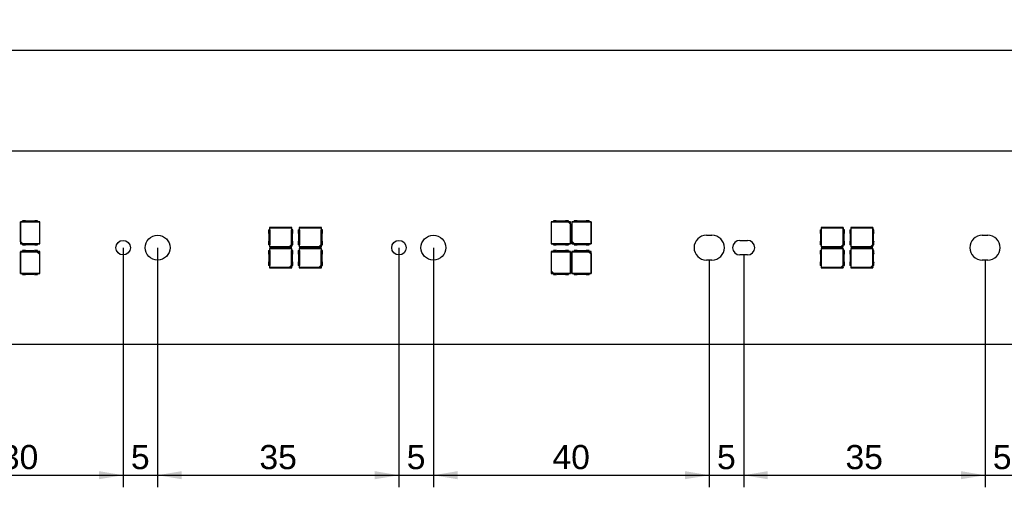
# Model space of a CAD drawing. Header units: millimetres. Extents: x 35 to 1170, y 11 to 451.
# Tile 4 of 19: x 175 to 318, y 294 to 362. Entities that reach past the tile are written whole.
import ezdxf
from ezdxf.enums import TextEntityAlignment as Align

# ---------------------------------------------------------------- set-up
doc = ezdxf.new("R2010")
doc.units = ezdxf.units.MM
doc.layers.add('Default', color=7, linetype='Continuous')
doc.layers.add('LINLED_1120X28MM', color=7, linetype='Continuous')
doc.styles.add('SEACAD_Arial', font='arial.ttf')
doc.dimstyles.new('ISO', dxfattribs={"dimtxt": 3.5, "dimasz": 3.5, "dimexe": 1.75, "dimexo": 0, "dimgap": 0.875, "dimtad": 1, "dimtxsty": 'SEACAD_Arial', "dimblk1": '_SE_FILLED', "dimblk2": '_SE_FILLED', "dimsah": 1, "dimcen": 1.75, "dimadec": 0, "dimazin": 0, "dimtfac": 0.5, "dimtdec": 3, "dimtmove": 0, "dimatfit": 3, "dimfxl": 1, "dimarcsym": 0})

# ---------------------------------------------------------------- blocks, each defined once
blk = doc.blocks.new('SE')
at = {"layer": 'LINLED_1120X28MM', "color": 7, "linetype": 'Continuous'}
for p, q in [((1151.35, 342.55), (38.35, 342.55)), ((174.98, 332.27), (174.95, 332.3)), ((174.95, 332.3), (174.95, 329.1)), ((175.26, 332.3), (174.95, 332.3)), ((174.98, 329.45), (174.98, 332.27)), ((174.98, 332.27), (177.71, 332.27)), ((175.26, 332.29), (175.26, 332.45)), ((175.68, 332.45), (175.26, 332.45)), ((177.44, 332.29), (175.26, 332.29)), ((176.89, 332.4), (175.81, 332.4)), ((177.44, 332.45), (177.02, 332.45)), ((177.44, 332.45), (177.44, 332.29)), ((177.75, 332.3), (177.44, 332.3)), ((177.71, 332.27), (177.75, 332.3)), ((177.71, 332.27), (177.71, 329.13)), ((177.75, 329.1), (177.75, 332.3)), ((211.13, 331.42), (211.1, 331.45)), ((211.1, 331.45), (211.1, 331.14)), ((214.3, 331.45), (211.1, 331.45)), ((211.13, 328.68), (211.13, 331.42)), ((211.13, 331.42), (214.26, 331.42)), ((214.3, 331.45), (214.26, 331.42)), ((214.26, 331.42), (214.26, 329)), ((214.3, 331.14), (214.3, 331.45)), ((215.43, 331.42), (215.4, 331.45)), ((215.4, 331.45), (215.4, 331.14)), ((218.6, 331.45), (215.4, 331.45)), ((215.43, 328.68), (215.43, 331.42)), ((215.43, 331.42), (218.56, 331.42)), ((218.6, 331.45), (218.56, 331.42)), ((218.56, 331.42), (218.56, 329)), ((218.6, 331.14), (218.6, 331.45)), ((252.26, 332.3), (251.95, 332.3)), ((251.95, 332.3), (251.98, 332.27)), ((251.95, 332.3), (251.95, 329.1)), ((251.98, 332.27), (254.4, 332.27)), ((251.98, 329.13), (251.98, 332.27)), ((252.68, 332.45), (252.26, 332.45)), ((252.26, 332.45), (252.26, 332.29)), ((254.44, 332.29), (252.26, 332.29)), ((253.89, 332.4), (252.81, 332.4)), ((254.44, 332.45), (254.02, 332.45)), ((254.4, 332.27), (254.44, 332.28)), ((254.4, 332.27), (254.71, 331.95)), ((254.44, 332.29), (254.44, 332.45)), ((254.75, 332.3), (254.44, 332.3)), ((254.73, 332.28), (254.44, 332.28)), ((254.44, 332.28), (254.73, 332)), ((254.73, 332), (254.71, 331.95)), ((254.71, 331.95), (254.71, 329.13)), ((254.73, 332.28), (254.75, 332.3)), ((254.73, 332), (254.73, 332.28)), ((254.75, 329.1), (254.75, 332.3)), ((254.98, 332.27), (254.95, 332.3)), ((254.95, 332.3), (254.95, 329.1)), ((255.26, 332.3), (254.95, 332.3)), ((254.98, 329.45), (254.98, 332.27)), ((254.98, 332.27), (257.71, 332.27)), ((255.26, 332.29), (255.26, 332.45)), ((255.68, 332.45), (255.26, 332.45)), ((257.44, 332.29), (255.26, 332.29)), ((256.89, 332.4), (255.81, 332.4)), ((257.44, 332.45), (257.02, 332.45)), ((257.44, 332.45), (257.44, 332.29)), ((257.75, 332.3), (257.44, 332.3)), ((257.71, 332.27), (257.75, 332.3)), ((257.71, 332.27), (257.71, 329.13)), ((257.75, 329.1), (257.75, 332.3)), ((291.13, 331.42), (291.1, 331.45)), ((291.1, 331.45), (291.1, 331.14)), ((294.3, 331.45), (291.1, 331.45)), ((291.13, 328.68), (291.13, 331.42)), ((291.13, 331.42), (294.26, 331.42)), ((294.3, 331.45), (294.26, 331.42)), ((294.26, 331.42), (294.26, 329)), ((294.3, 331.14), (294.3, 331.45)), ((295.43, 331.42), (295.4, 331.45)), ((295.4, 331.45), (295.4, 331.14)), ((298.6, 331.45), (295.4, 331.45)), ((295.43, 328.68), (295.43, 331.42)), ((295.43, 331.42), (298.56, 331.42)), ((298.6, 331.45), (298.56, 331.42)), ((298.56, 331.42), (298.56, 329)), ((298.6, 331.14), (298.6, 331.45)), ((210.95, 331.14), (211.11, 331.14)), ((210.95, 331.14), (210.95, 330.72)), ((211, 330.59), (211, 329.51)), ((211.11, 331.14), (211.11, 328.96)), ((214.29, 328.96), (214.29, 331.14)), ((214.45, 331.14), (214.29, 331.14)), ((214.4, 329.51), (214.4, 330.59)), ((214.45, 330.72), (214.45, 331.14)), ((215.25, 331.14), (215.41, 331.14)), ((215.25, 331.14), (215.25, 330.72)), ((215.3, 330.59), (215.3, 329.51)), ((215.41, 331.14), (215.41, 328.96)), ((218.59, 328.96), (218.59, 331.14)), ((218.75, 331.14), (218.59, 331.14)), ((218.7, 329.51), (218.7, 330.59)), ((218.75, 330.72), (218.75, 331.14)), ((274.45, 330.35), (275.25, 330.35)), ((290.95, 331.14), (291.11, 331.14)), ((290.95, 331.14), (290.95, 330.72)), ((291, 330.59), (291, 329.51)), ((291.11, 331.14), (291.11, 328.96)), ((294.29, 328.96), (294.29, 331.14)), ((294.45, 331.14), (294.29, 331.14)), ((294.4, 329.51), (294.4, 330.59)), ((294.45, 330.72), (294.45, 331.14)), ((295.25, 331.14), (295.41, 331.14)), ((295.25, 331.14), (295.25, 330.72)), ((295.3, 330.59), (295.3, 329.51)), ((295.41, 331.14), (295.41, 328.96)), ((298.59, 328.96), (298.59, 331.14)), ((298.75, 331.14), (298.59, 331.14)), ((298.7, 329.51), (298.7, 330.59)), ((298.75, 330.72), (298.75, 331.14)), ((314.45, 330.35), (315.25, 330.35)), ((174.97, 329.12), (174.95, 329.1)), ((174.95, 329.1), (175.26, 329.1)), ((174.97, 329.4), (174.98, 329.45)), ((174.97, 329.4), (174.97, 329.12)), ((175.25, 329.12), (174.97, 329.4)), ((174.97, 329.12), (175.25, 329.12)), ((175.3, 329.13), (174.98, 329.45)), ((175.3, 329.13), (175.25, 329.12)), ((175.26, 329.11), (177.44, 329.11)), ((175.26, 329.11), (175.26, 328.95)), ((175.26, 328.95), (175.68, 328.95)), ((177.71, 329.13), (175.3, 329.13)), ((175.81, 329), (176.89, 329)), ((177.02, 328.95), (177.44, 328.95)), ((177.44, 328.95), (177.44, 329.11)), ((177.44, 329.1), (177.75, 329.1)), ((177.75, 329.1), (177.71, 329.13)), ((210.95, 329.38), (210.95, 328.96)), ((211.11, 328.96), (210.95, 328.96)), ((211.1, 328.96), (211.1, 328.65)), ((211.13, 328.68), (211.1, 328.65)), ((211.1, 328.65), (214.3, 328.65)), ((211.13, 328.42), (211.1, 328.45)), ((211.1, 328.45), (211.1, 328.14)), ((214.3, 328.45), (211.1, 328.45)), ((213.95, 328.68), (211.13, 328.68)), ((214.26, 329), (213.95, 328.68)), ((213.99, 328.67), (213.95, 328.68)), ((214.28, 328.95), (213.99, 328.67)), ((213.99, 328.67), (214.28, 328.67)), ((214.26, 329), (214.28, 328.95)), ((214.3, 328.45), (214.26, 328.42)), ((214.28, 328.67), (214.28, 328.95)), ((214.28, 328.67), (214.3, 328.65)), ((214.29, 328.96), (214.45, 328.96)), ((214.3, 328.65), (214.3, 328.96)), ((214.3, 328.14), (214.3, 328.45)), ((214.45, 328.96), (214.45, 329.38)), ((215.25, 329.38), (215.25, 328.96)), ((215.41, 328.96), (215.25, 328.96)), ((215.4, 328.96), (215.4, 328.65)), ((215.43, 328.68), (215.4, 328.65)), ((215.4, 328.65), (218.6, 328.65)), ((215.43, 328.42), (215.4, 328.45)), ((215.4, 328.45), (215.4, 328.14)), ((218.6, 328.45), (215.4, 328.45)), ((218.25, 328.68), (215.43, 328.68)), ((218.56, 329), (218.25, 328.68)), ((218.29, 328.67), (218.25, 328.68)), ((218.58, 328.95), (218.29, 328.67)), ((218.29, 328.67), (218.58, 328.67)), ((218.56, 329), (218.58, 328.95)), ((218.6, 328.45), (218.56, 328.42)), ((218.58, 328.67), (218.58, 328.95)), ((218.58, 328.67), (218.6, 328.65)), ((218.59, 328.96), (218.75, 328.96)), ((218.6, 328.65), (218.6, 328.96)), ((218.6, 328.14), (218.6, 328.45)), ((218.75, 328.96), (218.75, 329.38)), ((251.98, 329.13), (251.95, 329.1)), ((251.95, 329.1), (252.26, 329.1)), ((254.71, 329.13), (251.98, 329.13)), ((252.26, 329.11), (254.44, 329.11)), ((252.26, 328.95), (252.26, 329.11)), ((252.26, 328.95), (252.68, 328.95)), ((252.81, 329), (253.89, 329)), ((254.02, 328.95), (254.44, 328.95)), ((254.44, 329.11), (254.44, 328.95)), ((254.44, 329.1), (254.75, 329.1)), ((254.71, 329.13), (254.75, 329.1)), ((254.97, 329.12), (254.95, 329.1)), ((254.95, 329.1), (255.26, 329.1)), ((254.97, 329.4), (254.98, 329.45)), ((254.97, 329.4), (254.97, 329.12)), ((255.25, 329.12), (254.97, 329.4)), ((254.97, 329.12), (255.25, 329.12)), ((255.3, 329.13), (254.98, 329.45)), ((255.3, 329.13), (255.25, 329.12)), ((255.26, 329.11), (257.44, 329.11)), ((255.26, 329.11), (255.26, 328.95)), ((255.26, 328.95), (255.68, 328.95)), ((257.71, 329.13), (255.3, 329.13)), ((255.81, 329), (256.89, 329)), ((257.02, 328.95), (257.44, 328.95)), ((257.44, 328.95), (257.44, 329.11)), ((257.44, 329.1), (257.75, 329.1)), ((257.75, 329.1), (257.71, 329.13)), ((279.3, 329.6), (280.4, 329.6)), ((290.95, 329.38), (290.95, 328.96)), ((291.11, 328.96), (290.95, 328.96)), ((291.1, 328.96), (291.1, 328.65)), ((291.13, 328.68), (291.1, 328.65)), ((291.1, 328.65), (294.3, 328.65)), ((291.13, 328.42), (291.1, 328.45)), ((291.1, 328.45), (291.1, 328.14)), ((294.3, 328.45), (291.1, 328.45)), ((293.95, 328.68), (291.13, 328.68)), ((294.26, 329), (293.95, 328.68)), ((293.99, 328.67), (293.95, 328.68)), ((294.28, 328.95), (293.99, 328.67)), ((293.99, 328.67), (294.28, 328.67)), ((294.26, 329), (294.28, 328.95)), ((294.3, 328.45), (294.26, 328.42)), ((294.28, 328.67), (294.28, 328.95)), ((294.28, 328.67), (294.3, 328.65)), ((294.29, 328.96), (294.45, 328.96)), ((294.3, 328.65), (294.3, 328.96)), ((294.3, 328.14), (294.3, 328.45)), ((294.45, 328.96), (294.45, 329.38)), ((295.25, 329.38), (295.25, 328.96)), ((295.41, 328.96), (295.25, 328.96)), ((295.4, 328.96), (295.4, 328.65)), ((295.43, 328.68), (295.4, 328.65)), ((295.4, 328.65), (298.6, 328.65)), ((295.43, 328.42), (295.4, 328.45)), ((295.4, 328.45), (295.4, 328.14)), ((298.6, 328.45), (295.4, 328.45)), ((298.25, 328.68), (295.43, 328.68)), ((298.56, 329), (298.25, 328.68)), ((298.29, 328.67), (298.25, 328.68)), ((298.58, 328.95), (298.29, 328.67)), ((298.29, 328.67), (298.58, 328.67)), ((298.56, 329), (298.58, 328.95)), ((298.6, 328.45), (298.56, 328.42)), ((298.58, 328.67), (298.58, 328.95)), ((298.58, 328.67), (298.6, 328.65)), ((298.59, 328.96), (298.75, 328.96)), ((298.6, 328.65), (298.6, 328.96)), ((298.6, 328.14), (298.6, 328.45)), ((298.75, 328.96), (298.75, 329.38)), ((175.26, 328), (174.95, 328)), ((174.95, 328), (174.98, 327.97)), ((174.95, 328), (174.95, 324.8)), ((174.98, 327.97), (177.4, 327.97)), ((174.98, 324.83), (174.98, 327.97)), ((175.68, 328.15), (175.26, 328.15)), ((175.26, 328.15), (175.26, 327.99)), ((177.44, 327.99), (175.26, 327.99)), ((176.89, 328.1), (175.81, 328.1)), ((177.44, 328.15), (177.02, 328.15)), ((177.4, 327.97), (177.44, 327.98)), ((177.4, 327.97), (177.71, 327.65)), ((177.44, 327.99), (177.44, 328.15)), ((177.75, 328), (177.44, 328)), ((177.73, 327.98), (177.44, 327.98)), ((177.44, 327.98), (177.73, 327.7)), ((177.73, 327.7), (177.71, 327.65)), ((177.71, 327.65), (177.71, 324.83)), ((177.73, 327.98), (177.75, 328)), ((177.73, 327.7), (177.73, 327.98)), ((177.75, 324.8), (177.75, 328)), ((210.95, 328.14), (211.11, 328.14)), ((210.95, 328.14), (210.95, 327.72)), ((211, 327.59), (211, 326.51)), ((211.11, 328.14), (211.11, 325.96)), ((211.13, 325.68), (211.13, 328.42)), ((211.13, 328.42), (214.26, 328.42)), ((214.26, 328.42), (214.26, 326)), ((214.29, 325.96), (214.29, 328.14)), ((214.45, 328.14), (214.29, 328.14)), ((214.4, 326.51), (214.4, 327.59)), ((214.45, 327.72), (214.45, 328.14)), ((215.25, 328.14), (215.41, 328.14)), ((215.25, 328.14), (215.25, 327.72)), ((215.3, 327.59), (215.3, 326.51)), ((215.41, 328.14), (215.41, 325.96)), ((215.43, 325.68), (215.43, 328.42)), ((215.43, 328.42), (218.56, 328.42)), ((218.56, 328.42), (218.56, 326)), ((218.59, 325.96), (218.59, 328.14)), ((218.75, 328.14), (218.59, 328.14)), ((218.7, 326.51), (218.7, 327.59)), ((218.75, 327.72), (218.75, 328.14)), ((251.98, 327.97), (251.95, 328)), ((251.95, 328), (251.95, 324.8)), ((252.26, 328), (251.95, 328)), ((251.98, 325.15), (251.98, 327.97)), ((251.98, 327.97), (254.71, 327.97)), ((252.26, 327.99), (252.26, 328.15)), ((252.68, 328.15), (252.26, 328.15)), ((254.44, 327.99), (252.26, 327.99)), ((253.89, 328.1), (252.81, 328.1)), ((254.44, 328.15), (254.02, 328.15)), ((254.44, 328.15), (254.44, 327.99)), ((254.75, 328), (254.44, 328)), ((254.71, 327.97), (254.75, 328)), ((254.71, 327.97), (254.71, 324.83)), ((254.75, 324.8), (254.75, 328)), ((255.26, 328), (254.95, 328)), ((254.95, 328), (254.98, 327.97)), ((254.95, 328), (254.95, 324.8)), ((254.98, 327.97), (257.4, 327.97)), ((254.98, 324.83), (254.98, 327.97)), ((255.68, 328.15), (255.26, 328.15)), ((255.26, 328.15), (255.26, 327.99)), ((257.44, 327.99), (255.26, 327.99)), ((256.89, 328.1), (255.81, 328.1)), ((257.44, 328.15), (257.02, 328.15)), ((257.4, 327.97), (257.44, 327.98)), ((257.4, 327.97), (257.71, 327.65)), ((257.44, 327.99), (257.44, 328.15)), ((257.75, 328), (257.44, 328)), ((257.73, 327.98), (257.44, 327.98)), ((257.44, 327.98), (257.73, 327.7)), ((257.73, 327.7), (257.71, 327.65)), ((257.71, 327.65), (257.71, 324.83)), ((257.73, 327.98), (257.75, 328)), ((257.73, 327.7), (257.73, 327.98)), ((257.75, 324.8), (257.75, 328)), ((280.4, 327.5), (279.3, 327.5)), ((290.95, 328.14), (291.11, 328.14)), ((290.95, 328.14), (290.95, 327.72)), ((291, 327.59), (291, 326.51)), ((291.11, 328.14), (291.11, 325.96)), ((291.13, 325.68), (291.13, 328.42)), ((291.13, 328.42), (294.26, 328.42)), ((294.26, 328.42), (294.26, 326)), ((294.29, 325.96), (294.29, 328.14)), ((294.45, 328.14), (294.29, 328.14)), ((294.4, 326.51), (294.4, 327.59)), ((294.45, 327.72), (294.45, 328.14)), ((295.25, 328.14), (295.41, 328.14)), ((295.25, 328.14), (295.25, 327.72)), ((295.3, 327.59), (295.3, 326.51)), ((295.41, 328.14), (295.41, 325.96)), ((295.43, 325.68), (295.43, 328.42)), ((295.43, 328.42), (298.56, 328.42)), ((298.56, 328.42), (298.56, 326)), ((298.59, 325.96), (298.59, 328.14)), ((298.75, 328.14), (298.59, 328.14)), ((298.7, 326.51), (298.7, 327.59)), ((298.75, 327.72), (298.75, 328.14)), ((210.95, 326.38), (210.95, 325.96)), ((211.11, 325.96), (210.95, 325.96)), ((211.1, 325.96), (211.1, 325.65)), ((211.13, 325.68), (211.1, 325.65)), ((211.1, 325.65), (214.3, 325.65)), ((213.95, 325.68), (211.13, 325.68)), ((214.26, 326), (213.95, 325.68)), ((213.99, 325.67), (213.95, 325.68)), ((214.28, 325.95), (213.99, 325.67)), ((213.99, 325.67), (214.28, 325.67)), ((214.26, 326), (214.28, 325.95)), ((214.28, 325.67), (214.28, 325.95)), ((214.28, 325.67), (214.3, 325.65)), ((214.29, 325.96), (214.45, 325.96)), ((214.3, 325.65), (214.3, 325.96)), ((214.45, 325.96), (214.45, 326.38)), ((215.25, 326.38), (215.25, 325.96)), ((215.41, 325.96), (215.25, 325.96)), ((215.4, 325.96), (215.4, 325.65)), ((215.43, 325.68), (215.4, 325.65)), ((215.4, 325.65), (218.6, 325.65)), ((218.25, 325.68), (215.43, 325.68)), ((218.56, 326), (218.25, 325.68)), ((218.29, 325.67), (218.25, 325.68)), ((218.58, 325.95), (218.29, 325.67)), ((218.29, 325.67), (218.58, 325.67)), ((218.56, 326), (218.58, 325.95)), ((218.58, 325.67), (218.58, 325.95)), ((218.58, 325.67), (218.6, 325.65)), ((218.59, 325.96), (218.75, 325.96)), ((218.6, 325.65), (218.6, 325.96)), ((218.75, 325.96), (218.75, 326.38)), ((275.25, 326.75), (274.45, 326.75)), ((290.95, 326.38), (290.95, 325.96)), ((291.11, 325.96), (290.95, 325.96)), ((291.1, 325.96), (291.1, 325.65)), ((291.13, 325.68), (291.1, 325.65)), ((291.1, 325.65), (294.3, 325.65)), ((293.95, 325.68), (291.13, 325.68)), ((294.26, 326), (293.95, 325.68)), ((293.99, 325.67), (293.95, 325.68)), ((294.28, 325.95), (293.99, 325.67)), ((293.99, 325.67), (294.28, 325.67)), ((294.26, 326), (294.28, 325.95)), ((294.28, 325.67), (294.28, 325.95)), ((294.28, 325.67), (294.3, 325.65)), ((294.29, 325.96), (294.45, 325.96)), ((294.3, 325.65), (294.3, 325.96)), ((294.45, 325.96), (294.45, 326.38)), ((295.25, 326.38), (295.25, 325.96)), ((295.41, 325.96), (295.25, 325.96)), ((295.4, 325.96), (295.4, 325.65)), ((295.43, 325.68), (295.4, 325.65)), ((295.4, 325.65), (298.6, 325.65)), ((298.25, 325.68), (295.43, 325.68)), ((298.56, 326), (298.25, 325.68)), ((298.29, 325.67), (298.25, 325.68)), ((298.58, 325.95), (298.29, 325.67)), ((298.29, 325.67), (298.58, 325.67)), ((298.56, 326), (298.58, 325.95)), ((298.58, 325.67), (298.58, 325.95)), ((298.58, 325.67), (298.6, 325.65)), ((298.59, 325.96), (298.75, 325.96)), ((298.6, 325.65), (298.6, 325.96)), ((298.75, 325.96), (298.75, 326.38)), ((315.25, 326.75), (314.45, 326.75)), ((174.98, 324.83), (174.95, 324.8)), ((174.95, 324.8), (175.26, 324.8)), ((177.71, 324.83), (174.98, 324.83)), ((175.26, 324.81), (177.44, 324.81)), ((175.26, 324.65), (175.26, 324.81)), ((175.26, 324.65), (175.68, 324.65)), ((175.81, 324.7), (176.89, 324.7)), ((177.02, 324.65), (177.44, 324.65)), ((177.44, 324.81), (177.44, 324.65)), ((177.44, 324.8), (177.75, 324.8)), ((177.71, 324.83), (177.75, 324.8)), ((251.97, 324.82), (251.95, 324.8)), ((251.95, 324.8), (252.26, 324.8)), ((251.97, 325.1), (251.98, 325.15)), ((251.97, 325.1), (251.97, 324.82)), ((252.25, 324.82), (251.97, 325.1)), ((251.97, 324.82), (252.25, 324.82)), ((252.3, 324.83), (251.98, 325.15)), ((252.3, 324.83), (252.25, 324.82)), ((252.26, 324.81), (254.44, 324.81)), ((252.26, 324.81), (252.26, 324.65)), ((252.26, 324.65), (252.68, 324.65)), ((254.71, 324.83), (252.3, 324.83)), ((252.81, 324.7), (253.89, 324.7)), ((254.02, 324.65), (254.44, 324.65)), ((254.44, 324.65), (254.44, 324.81)), ((254.44, 324.8), (254.75, 324.8)), ((254.75, 324.8), (254.71, 324.83)), ((254.98, 324.83), (254.95, 324.8)), ((254.95, 324.8), (255.26, 324.8)), ((257.71, 324.83), (254.98, 324.83)), ((255.26, 324.81), (257.44, 324.81)), ((255.26, 324.65), (255.26, 324.81)), ((255.26, 324.65), (255.68, 324.65)), ((255.81, 324.7), (256.89, 324.7)), ((257.02, 324.65), (257.44, 324.65)), ((257.44, 324.81), (257.44, 324.65)), ((257.44, 324.8), (257.75, 324.8)), ((257.71, 324.83), (257.75, 324.8)), ((38.35, 314.55), (1151.35, 314.55))]:
    blk.add_line(p, q, dxfattribs=at)
for centre, radius in [((194.85, 328.55), 1.8), ((234.85, 328.55), 1.8), ((189.85, 328.55), 1.05), ((229.85, 328.55), 1.05)]:
    blk.add_circle(centre, radius, dxfattribs=at)
for centre, radius, start, end in [((175.81, 332.6), 0.2, 228.5904, 270), ((176.89, 332.6), 0.2, 270, 311.4096), ((252.81, 332.6), 0.2, 228.5904, 270), ((253.89, 332.6), 0.2, 270, 311.4096), ((255.81, 332.6), 0.2, 228.5904, 270), ((256.89, 332.6), 0.2, 270, 311.4096), ((210.8, 330.59), 0.2, 0, 41.4096), ((214.6, 330.59), 0.2, 138.5904, 180), ((215.1, 330.59), 0.2, 0, 41.4096), ((218.9, 330.59), 0.2, 138.5904, 180), ((274.45, 328.55), 1.8, 90, 270), ((275.25, 328.55), 1.8, 270, 90), ((290.8, 330.59), 0.2, 0, 41.4096), ((294.6, 330.59), 0.2, 138.5904, 180), ((295.1, 330.59), 0.2, 0, 41.4096), ((298.9, 330.59), 0.2, 138.5904, 180), ((314.45, 328.55), 1.8, 90, 270), ((315.25, 328.55), 1.8, 270, 90), ((175.81, 328.8), 0.2, 90, 131.4096), ((176.89, 328.8), 0.2, 48.5904, 90), ((210.8, 329.51), 0.2, 318.5904, 360), ((214.6, 329.51), 0.2, 180, 221.4096), ((215.1, 329.51), 0.2, 318.5904, 360), ((218.9, 329.51), 0.2, 180, 221.4096), ((252.81, 328.8), 0.2, 90, 131.4096), ((253.89, 328.8), 0.2, 48.5904, 90), ((255.81, 328.8), 0.2, 90, 131.4096), ((256.89, 328.8), 0.2, 48.5904, 90), ((279.3, 328.55), 1.05, 90, 270), ((280.4, 328.55), 1.05, 270, 90), ((290.8, 329.51), 0.2, 318.5904, 360), ((294.6, 329.51), 0.2, 180, 221.4096), ((295.1, 329.51), 0.2, 318.5904, 360), ((298.9, 329.51), 0.2, 180, 221.4096), ((175.81, 328.3), 0.2, 228.5904, 270), ((176.89, 328.3), 0.2, 270, 311.4096), ((210.8, 327.59), 0.2, 0, 41.4096), ((214.6, 327.59), 0.2, 138.5904, 180), ((215.1, 327.59), 0.2, 0, 41.4096), ((218.9, 327.59), 0.2, 138.5904, 180), ((252.81, 328.3), 0.2, 228.5904, 270), ((253.89, 328.3), 0.2, 270, 311.4096), ((255.81, 328.3), 0.2, 228.5904, 270), ((256.89, 328.3), 0.2, 270, 311.4096), ((290.8, 327.59), 0.2, 0, 41.4096), ((294.6, 327.59), 0.2, 138.5904, 180), ((295.1, 327.59), 0.2, 0, 41.4096), ((298.9, 327.59), 0.2, 138.5904, 180), ((210.8, 326.51), 0.2, 318.5904, 360), ((214.6, 326.51), 0.2, 180, 221.4096), ((215.1, 326.51), 0.2, 318.5904, 360), ((218.9, 326.51), 0.2, 180, 221.4096), ((290.8, 326.51), 0.2, 318.5904, 360), ((294.6, 326.51), 0.2, 180, 221.4096), ((295.1, 326.51), 0.2, 318.5904, 360), ((298.9, 326.51), 0.2, 180, 221.4096), ((175.81, 324.5), 0.2, 90, 131.4096), ((176.89, 324.5), 0.2, 48.5904, 90), ((252.81, 324.5), 0.2, 90, 131.4096), ((253.89, 324.5), 0.2, 48.5904, 90), ((255.81, 324.5), 0.2, 90, 131.4096), ((256.89, 324.5), 0.2, 48.5904, 90)]:
    blk.add_arc(centre, radius, start, end, dxfattribs=at)
blk = doc.blocks.new('DMBLK116')
at = {"layer": 'Default', "linetype": 'Continuous'}
for points in [[(163.35, 295), (163.35, 296.17), (159.85, 295.58)], [(186.35, 295), (189.85, 295.58), (186.35, 296.17)]]:
    blk.add_hatch(color=7, dxfattribs=at).paths.add_polyline_path(points)
at = {"layer": 'Default', "color": 7, "linetype": 'Continuous'}
for p, q in [((159.85, 328.55), (159.85, 293.83)), ((189.85, 328.55), (189.85, 293.83)), ((159.85, 295.58), (189.85, 295.58))]:
    blk.add_line(p, q, dxfattribs=at)
at = {"layer": 'Default', "color": 7, "linetype": 'Continuous', "style": 'SEACAD_Arial'}
blk.add_text('30', height=3.5, dxfattribs=at).set_placement((172.11, 299.96), align=Align.TOP_LEFT)
blk = doc.blocks.new('_SE_FILLED')
at = {"color": 0}
blk.add_line((0, 0), (-1, 0), dxfattribs=at)
blk.add_solid([(0, 0), (-1, -0.1665), (-1, 0.1665), (0, 0)], dxfattribs=at)
blk = doc.blocks.new('DMBLK117')
at = {"layer": 'Default', "linetype": 'Continuous'}
for points in [[(186.35, 295), (189.85, 295.58), (186.35, 296.17)], [(198.35, 295), (198.35, 296.17), (194.85, 295.58)]]:
    blk.add_hatch(color=7, dxfattribs=at).paths.add_polyline_path(points)
at = {"layer": 'Default', "color": 7, "linetype": 'Continuous'}
for p, q in [((189.85, 328.55), (189.85, 293.83)), ((194.85, 328.55), (194.85, 293.83)), ((182.85, 295.58), (201.85, 295.58))]:
    blk.add_line(p, q, dxfattribs=at)
at = {"layer": 'Default', "color": 7, "linetype": 'Continuous', "style": 'SEACAD_Arial'}
blk.add_text('5', height=3.5, dxfattribs=at).set_placement((190.98, 299.96), align=Align.TOP_LEFT)
blk = doc.blocks.new('DMBLK118')
at = {"layer": 'Default', "linetype": 'Continuous'}
for points in [[(198.35, 295), (198.35, 296.17), (194.85, 295.58)], [(226.35, 295), (229.85, 295.58), (226.35, 296.17)]]:
    blk.add_hatch(color=7, dxfattribs=at).paths.add_polyline_path(points)
at = {"layer": 'Default', "color": 7, "linetype": 'Continuous'}
for p, q in [((194.85, 328.55), (194.85, 293.83)), ((229.85, 328.55), (229.85, 293.83)), ((194.85, 295.58), (229.85, 295.58))]:
    blk.add_line(p, q, dxfattribs=at)
at = {"layer": 'Default', "color": 7, "linetype": 'Continuous', "style": 'SEACAD_Arial'}
blk.add_text('35', height=3.5, dxfattribs=at).set_placement((209.61, 299.96), align=Align.TOP_LEFT)
blk = doc.blocks.new('DMBLK119')
at = {"layer": 'Default', "linetype": 'Continuous'}
for points in [[(226.35, 295), (229.85, 295.58), (226.35, 296.17)], [(238.35, 295), (238.35, 296.17), (234.85, 295.58)]]:
    blk.add_hatch(color=7, dxfattribs=at).paths.add_polyline_path(points)
at = {"layer": 'Default', "color": 7, "linetype": 'Continuous'}
for p, q in [((229.85, 328.55), (229.85, 293.83)), ((234.85, 328.55), (234.85, 293.83)), ((222.85, 295.58), (241.85, 295.58))]:
    blk.add_line(p, q, dxfattribs=at)
at = {"layer": 'Default', "color": 7, "linetype": 'Continuous', "style": 'SEACAD_Arial'}
blk.add_text('5', height=3.5, dxfattribs=at).set_placement((230.98, 299.96), align=Align.TOP_LEFT)
blk = doc.blocks.new('DMBLK120')
at = {"layer": 'Default', "linetype": 'Continuous'}
for points in [[(238.35, 295), (238.35, 296.17), (234.85, 295.58)], [(271.35, 295), (274.85, 295.58), (271.35, 296.17)]]:
    blk.add_hatch(color=7, dxfattribs=at).paths.add_polyline_path(points)
at = {"layer": 'Default', "color": 7, "linetype": 'Continuous'}
for p, q in [((234.85, 328.55), (234.85, 293.83)), ((274.85, 326.75), (274.85, 293.83)), ((234.85, 295.58), (274.85, 295.58))]:
    blk.add_line(p, q, dxfattribs=at)
at = {"layer": 'Default', "color": 7, "linetype": 'Continuous', "style": 'SEACAD_Arial'}
blk.add_text('40', height=3.5, dxfattribs=at).set_placement((252.11, 299.96), align=Align.TOP_LEFT)
blk = doc.blocks.new('DMBLK121')
at = {"layer": 'Default', "linetype": 'Continuous'}
for points in [[(271.35, 295), (274.85, 295.58), (271.35, 296.17)], [(283.35, 295), (283.35, 296.17), (279.85, 295.58)]]:
    blk.add_hatch(color=7, dxfattribs=at).paths.add_polyline_path(points)
at = {"layer": 'Default', "color": 7, "linetype": 'Continuous'}
for p, q in [((279.85, 327.5), (279.85, 293.83)), ((274.85, 326.75), (274.85, 293.83)), ((267.85, 295.58), (286.85, 295.58))]:
    blk.add_line(p, q, dxfattribs=at)
at = {"layer": 'Default', "color": 7, "linetype": 'Continuous', "style": 'SEACAD_Arial'}
blk.add_text('5', height=3.5, dxfattribs=at).set_placement((275.98, 299.96), align=Align.TOP_LEFT)
blk = doc.blocks.new('DMBLK122')
at = {"layer": 'Default', "linetype": 'Continuous'}
for points in [[(283.35, 295), (283.35, 296.17), (279.85, 295.58)], [(311.35, 295), (314.85, 295.58), (311.35, 296.17)]]:
    blk.add_hatch(color=7, dxfattribs=at).paths.add_polyline_path(points)
at = {"layer": 'Default', "color": 7, "linetype": 'Continuous'}
for p, q in [((279.85, 327.5), (279.85, 293.83)), ((314.85, 326.75), (314.85, 293.83)), ((279.85, 295.58), (314.85, 295.58))]:
    blk.add_line(p, q, dxfattribs=at)
at = {"layer": 'Default', "color": 7, "linetype": 'Continuous', "style": 'SEACAD_Arial'}
blk.add_text('35', height=3.5, dxfattribs=at).set_placement((294.61, 299.96), align=Align.TOP_LEFT)
blk = doc.blocks.new('DMBLK123')
at = {"layer": 'Default', "linetype": 'Continuous'}
for points in [[(311.35, 295), (314.85, 295.58), (311.35, 296.17)], [(323.35, 295), (323.35, 296.17), (319.85, 295.58)]]:
    blk.add_hatch(color=7, dxfattribs=at).paths.add_polyline_path(points)
at = {"layer": 'Default', "color": 7, "linetype": 'Continuous'}
for p, q in [((319.85, 327.5), (319.85, 293.83)), ((314.85, 326.75), (314.85, 293.83)), ((307.85, 295.58), (326.85, 295.58))]:
    blk.add_line(p, q, dxfattribs=at)
at = {"layer": 'Default', "color": 7, "linetype": 'Continuous', "style": 'SEACAD_Arial'}
blk.add_text('5', height=3.5, dxfattribs=at).set_placement((315.98, 299.96), align=Align.TOP_LEFT)
blk = doc.blocks.new('DMBLK161')
at = {"layer": 'Default', "linetype": 'Continuous'}
for points in [[(38.85, 357.72), (35.35, 357.14), (38.85, 356.56)], [(1150.85, 357.72), (1150.85, 356.56), (1154.35, 357.14)]]:
    blk.add_hatch(color=7, dxfattribs=at).paths.add_polyline_path(points)
at = {"layer": 'Default', "color": 7, "linetype": 'Continuous'}
for p, q in [((35.35, 339.55), (35.35, 358.89)), ((1154.35, 339.55), (1154.35, 358.89)), ((1154.35, 357.14), (35.35, 357.14))]:
    blk.add_line(p, q, dxfattribs=at)
at = {"layer": 'Default', "color": 7, "linetype": 'Continuous', "style": 'SEACAD_Arial'}
blk.add_text('1119', height=3.5, dxfattribs=at).set_placement((589.37, 361.52), align=Align.TOP_LEFT)

msp = doc.modelspace()

# ---------------------------------------------------------------- block references
at = {"layer": 'Default'}
msp.add_blockref('SE', (0, 0), dxfattribs=at)

# ---------------------------------------------------------------- dimensions: what is measured, and where the dimension line sits
at = {"layer": 'Default', "color": 7, "linetype": 'Continuous'}
for base, p1, p2, angle, picture, middle in [((1154.349, 357.141), (1154.349, 317.55), (35.349, 317.55), 180, 'DMBLK161', (594.849, 357.141)), ((159.849, 295.582), (159.849, 328.55), (189.849, 328.55), 0, 'DMBLK116', (174.849, 295.582)), ((189.849, 295.582), (189.849, 328.55), (194.849, 328.55), 0, 'DMBLK117', (192.349, 295.582)), ((194.849, 295.582), (194.849, 328.55), (229.849, 328.55), 0, 'DMBLK118', (212.349, 295.582)), ((229.849, 295.582), (229.849, 328.55), (234.849, 328.55), 0, 'DMBLK119', (232.349, 295.582))]:
    dim = msp.add_linear_dim(base=base, p1=p1, p2=p2, angle=angle, text='\\A1;<>', dimstyle='ISO', dxfattribs=at)
    dim.commit()
    dim.dimension.update_dxf_attribs({"geometry": picture, "text_midpoint": middle, "dimtype": 161})
for base, p1, p2, picture, middle in [((274.849, 295.582), (234.849, 328.55), (274.849, 326.75), 'DMBLK120', (254.849, 295.582)), ((279.849, 295.582), (274.849, 326.75), (279.849, 327.5), 'DMBLK121', (277.349, 295.582)), ((314.849, 295.582), (279.849, 327.5), (314.849, 326.75), 'DMBLK122', (297.349, 295.582)), ((319.849, 295.582), (314.849, 326.75), (319.849, 327.5), 'DMBLK123', (317.349, 295.582))]:
    dim = msp.add_linear_dim(base=base, p1=p1, p2=p2, text='\\A1;<>', dimstyle='ISO', dxfattribs=at)
    dim.commit()
    dim.dimension.update_dxf_attribs({"geometry": picture, "text_midpoint": middle, "dimtype": 160})

doc.saveas('drawing.dxf')
